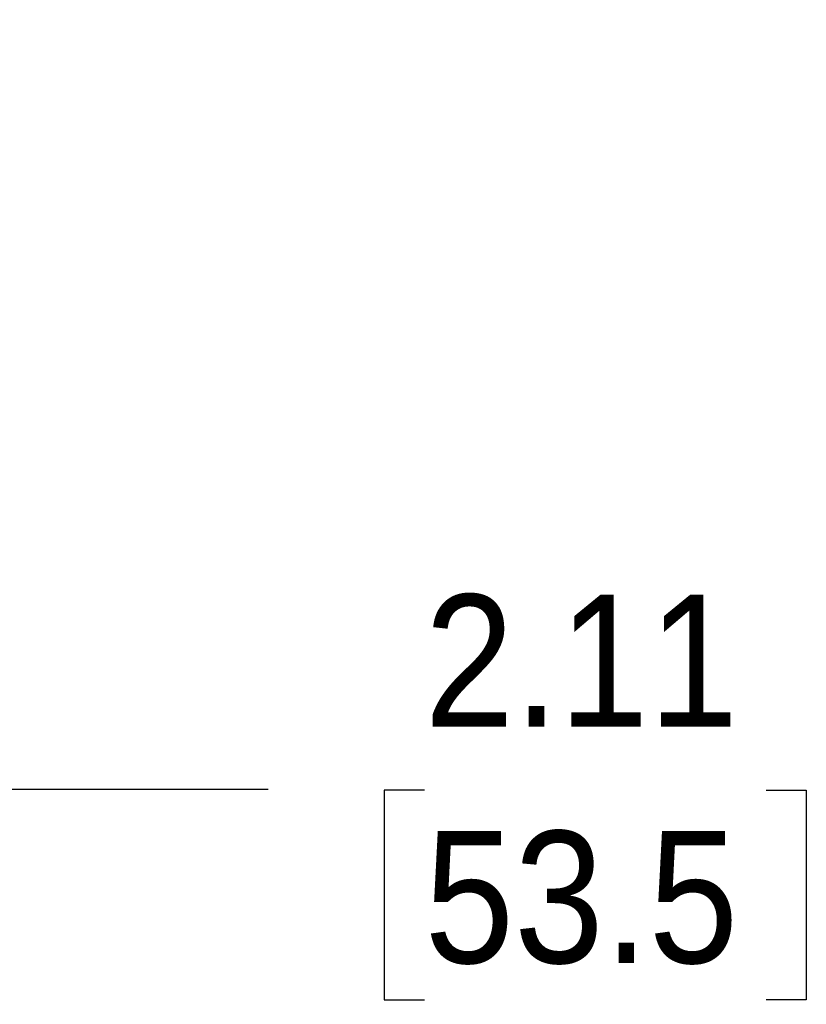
# Model space of a CAD drawing. Header units: inches. Extents: x 0 to 33, y 0 to 25.5.
# Tile 8 of 18: x 21.3 to 23.5, y 9.3 to 12.1. Entities that reach past the tile are written whole.
import ezdxf

# ---------------------------------------------------------------- set-up
doc = ezdxf.new("R2010")
doc.units = ezdxf.units.IN
doc.header["$LTSCALE"] = 3
doc.header["$MEASUREMENT"] = 0
doc.linetypes.add('SLD-Solid', pattern=[0])
doc.layers.add('DIMENSIONS', color=140, linetype='SLD-Solid', lineweight=25)
doc.styles.add('SLDTEXTSTYLE0', font='GOTHIC.TTF', dxfattribs={"width": 0.913})
doc.dimstyles.new('SLDDIMSTYLE2', dxfattribs={"dimtxt": 0.375, "dimasz": 0.45, "dimexe": 0, "dimexo": 0.0625, "dimgap": 0.09375, "dimtad": 0, "dimtih": 1, "dimtoh": 1, "dimrnd": 1e-09, "dimzin": 12, "dimdsep": 46, "dimtxsty": 'SLDTEXTSTYLE0', "dimsah": 1, "dimcen": 0.09, "dimadec": 0, "dimazin": 3, "dimtfac": 1, "dimtofl": 0, "dimtmove": 0, "dimatfit": 3, "dimfxl": 0, "dimfrac": 2, "dimtolj": 1, "dimtzin": 12, "dimarcsym": 0})

# ---------------------------------------------------------------- blocks, each defined once
blk = doc.blocks.new('_D_8')
at = {"layer": 'DIMENSIONS'}
for p, q in [((19.0706, 11.9637), (19.0706, 9.5539)), ((21.1769, 11.8588), (21.1769, 9.5539)), ((19.0706, 9.9289), (21.1769, 9.9289)), ((21.1769, 9.9289), (21.9863, 9.9289)), ((22.4294, 9.926), (22.3152, 9.926)), ((22.3152, 9.926), (22.3152, 9.3307)), ((23.3992, 9.926), (23.5135, 9.926)), ((23.5135, 9.926), (23.5135, 9.3307)), ((22.3152, 9.3307), (22.4294, 9.3307)), ((23.5135, 9.3307), (23.3992, 9.3307))]:
    blk.add_line(p, q, dxfattribs=at)
for points in [[(19.0706, 9.9289), (19.5206, 9.8389), (19.5206, 10.0189)], [(21.1769, 9.9289), (20.7269, 10.0189), (20.7269, 9.8389)]]:
    blk.add_solid(points, dxfattribs=at)
at = {"layer": 'DIMENSIONS', "char_height": 0.375, "attachment_point": 1, "style": 'SLDTEXTSTYLE0'}
for s, insert in [('2.11', (22.4294, 10.4812)), ('53.5', (22.4294, 9.8097))]:
    blk.add_mtext(s, dxfattribs=dict(at, insert=insert))

msp = doc.modelspace()

# ---------------------------------------------------------------- dimensions: what is measured, and where the dimension line sits
at = {"layer": 'DIMENSIONS'}
dim = msp.add_linear_dim(base=(21.1769, 9.9289), p1=(19.0706, 12.1137), p2=(21.1769, 12.0088), angle=0, dimstyle='SLDDIMSTYLE2', dxfattribs=at)
dim.commit()
dim.dimension.update_dxf_attribs({"geometry": '_D_8', "text_midpoint": (22.9143, 9.9289), "dimtype": 160})

doc.saveas('drawing.dxf')
